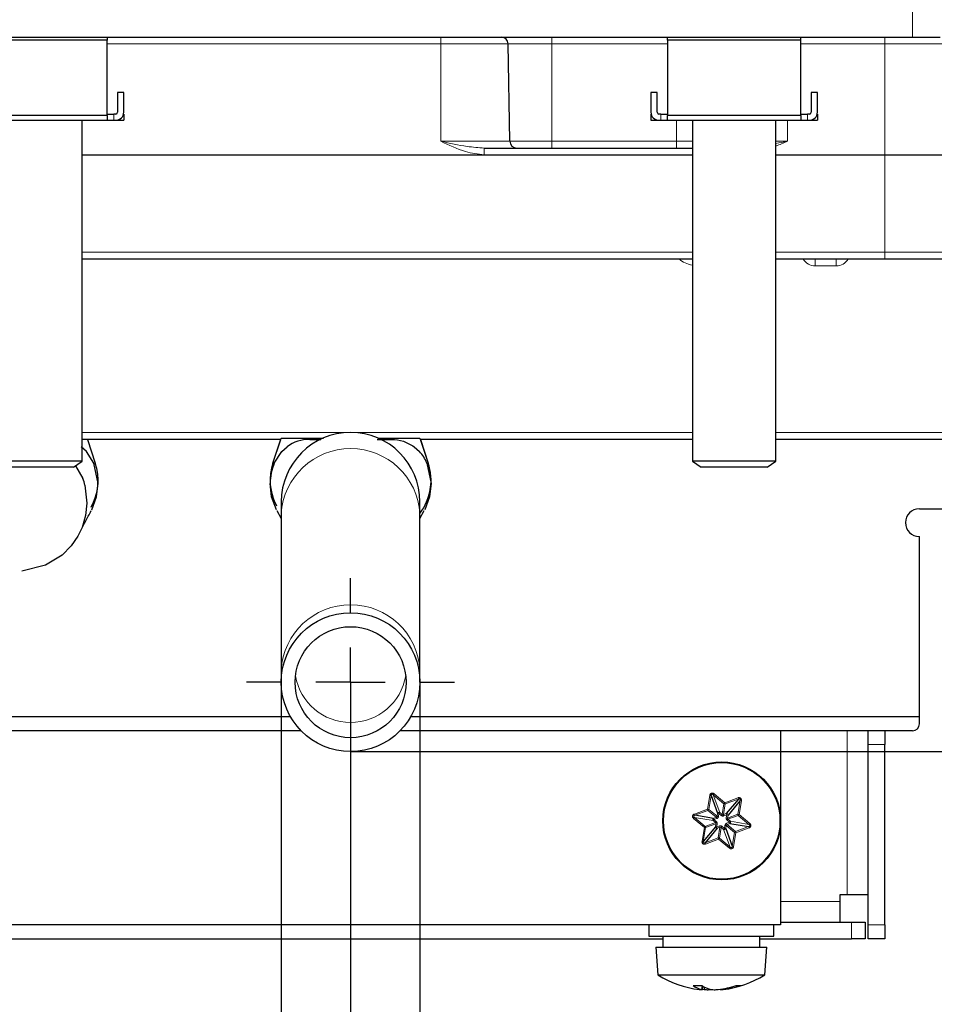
# Paper-space layout 'Blatt5' of a CAD drawing. Header units: millimetres. Extents: x 5 to 418, y 2 to 292.
# Tile 14 of 37: x 232 to 276, y 100 to 147. Entities that reach past the tile are written whole.
import ezdxf

# ---------------------------------------------------------------- set-up
doc = ezdxf.new("R2010")
doc.units = ezdxf.units.MM
doc.layers.add('SLD-0', color=7, linetype='Continuous')
doc.styles.add('SLDTEXTSTYLE0', font='TXT', dxfattribs={"width": 0.605})
doc.dimstyles.new('SLDDIMSTYLE5', dxfattribs={"dimtxt": 3.5, "dimasz": 3.302, "dimexe": 0, "dimexo": 0.0625, "dimgap": 0.875, "dimtad": 1, "dimdec": 1, "dimlfac": 1.5, "dimrnd": 1e-09, "dimzin": 12, "dimdsep": 46, "dimtxsty": 'SLDTEXTSTYLE0', "dimsah": 1, "dimcen": 0.09, "dimadec": 0, "dimazin": 3, "dimtfac": 1, "dimtmove": 0, "dimatfit": 0, "dimfxl": 1, "dimfrac": 2, "dimtolj": 1, "dimtzin": 12, "dimarcsym": 0})
doc.dimstyles.new('SLDDIMSTYLE6', dxfattribs={"dimtxt": 3.5, "dimasz": 3.302, "dimexe": 0, "dimexo": 0.0625, "dimgap": 0.875, "dimtad": 1, "dimlfac": 1.5, "dimrnd": 1e-09, "dimzin": 12, "dimdsep": 46, "dimtxsty": 'SLDTEXTSTYLE0', "dimsah": 1, "dimcen": 0.09, "dimadec": 0, "dimazin": 3, "dimtfac": 1, "dimtofl": 0, "dimtmove": 0, "dimatfit": 3, "dimfxl": 1, "dimfrac": 2, "dimtolj": 1, "dimtzin": 12, "dimarcsym": 0})
doc.dimstyles.new('SLDDIMSTYLE7', dxfattribs={"dimtxt": 3.5, "dimasz": 3.302, "dimexe": 0, "dimexo": 0.0625, "dimgap": 0.875, "dimtad": 1, "dimlfac": 1.5, "dimrnd": 1e-09, "dimzin": 12, "dimdsep": 46, "dimtxsty": 'SLDTEXTSTYLE0', "dimsah": 1, "dimcen": 0.09, "dimadec": 0, "dimazin": 3, "dimtfac": 1, "dimtmove": 0, "dimatfit": 0, "dimfxl": 1, "dimfrac": 2, "dimtolj": 1, "dimtzin": 12, "dimarcsym": 0})

# ---------------------------------------------------------------- blocks, each defined once
blk = doc.blocks.new('_D_28')
at = {"layer": 'SLD-0', "color": 7}
for p, q in [((124.49, 136.246), (124.49, 77.328)), ((247.823, 115.012), (247.823, 77.328)), ((124.49, 78.328), (247.823, 78.328))]:
    blk.add_line(p, q, dxfattribs=at)
for points in [[(124.49, 78.328), (127.792, 77.82), (127.792, 78.836)], [(247.823, 78.328), (244.521, 78.836), (244.521, 77.82)]]:
    blk.add_solid(points, dxfattribs=at)
at = {"layer": 'SLD-0', "color": 7, "insert": (182.146, 82.84), "char_height": 3.5, "attachment_point": 1, "style": 'SLDTEXTSTYLE0'}
blk.add_mtext('185', dxfattribs=at)
blk = doc.blocks.new('_D_29')
at = {"layer": 'SLD-0', "color": 7}
for p, q in [((199.823, 115.012), (199.823, 86.053)), ((247.823, 115.012), (247.823, 86.053)), ((247.823, 87.053), (199.823, 87.053))]:
    blk.add_line(p, q, dxfattribs=at)
for centre, start, end in [((226.521, 89.738), 153.4349, 206.5651), ((221.126, 89.738), 333.4349, 26.5651)]:
    blk.add_arc(centre, 6.006, start, end, dxfattribs=at)
for points in [[(199.823, 87.053), (203.125, 86.545), (203.125, 87.561)], [(247.823, 87.053), (244.521, 87.561), (244.521, 86.545)]]:
    blk.add_solid(points, dxfattribs=at)
at = {"layer": 'SLD-0', "color": 7, "insert": (221.15, 91.564), "char_height": 3.5, "attachment_point": 1, "style": 'SLDTEXTSTYLE0'}
blk.add_mtext('72', dxfattribs=at)
blk = doc.blocks.new('_D_30')
at = {"layer": 'SLD-0', "color": 7}
for p, q in [((244.49, 115.012), (244.49, 91.356)), ((251.157, 115.012), (251.157, 91.356)), ((244.49, 92.356), (238.14, 92.356)), ((251.157, 92.356), (244.49, 92.356)), ((251.157, 92.356), (273.952, 92.356))]:
    blk.add_line(p, q, dxfattribs=at)
for points in [[(244.49, 92.356), (241.188, 92.864), (241.188, 91.848)], [(251.157, 92.356), (254.459, 91.848), (254.459, 92.864)]]:
    blk.add_solid(points, dxfattribs=at)
at = {"layer": 'SLD-0', "color": 7, "char_height": 3.5, "attachment_point": 1, "style": 'SLDTEXTSTYLE0'}
for s, insert in [('%%c', (263.501, 96.868)), ('D=', (257.221, 96.878)), ('10', (268.604, 96.878))]:
    blk.add_mtext(s, dxfattribs=dict(at, insert=insert))
blk = doc.blocks.new('_D_31')
at = {"layer": 'SLD-0', "color": 7}
for p, q in [((309.156, 135.433), (320.152, 135.433)), ((319.15, 111.674), (319.152, 135.433)), ((247.823, 111.679), (320.15, 111.674))]:
    blk.add_line(p, q, dxfattribs=at)
for centre, start, end in [((316.465, 122.861), 63.4309, 116.561), ((316.465, 124.246), 243.4309, 296.561)]:
    blk.add_arc(centre, 6.006, start, end, dxfattribs=at)
for points in [[(319.152, 135.433), (318.643, 132.131), (319.659, 132.131)], [(319.15, 111.674), (319.658, 114.976), (318.642, 114.976)]]:
    blk.add_solid(points, dxfattribs=at)
at = {"layer": 'SLD-0', "color": 7, "insert": (314.639, 118.875), "char_height": 3.5, "attachment_point": 1, "rotation": 89.996, "style": 'SLDTEXTSTYLE0'}
blk.add_mtext('35,6', dxfattribs=at)
blk = doc.blocks.new('_D_32')
at = {"layer": 'SLD-0', "color": 7}
for p, q in [((124.49, 136.246), (124.499, 270.445)), ((309.156, 136.233), (309.166, 270.432)), ((309.166, 269.432), (124.499, 269.445))]:
    blk.add_line(p, q, dxfattribs=at)
for points in [[(124.499, 269.445), (127.801, 268.937), (127.801, 269.953)], [(309.166, 269.432), (305.864, 269.941), (305.864, 268.925)]]:
    blk.add_solid(points, dxfattribs=at)
at = {"layer": 'SLD-0', "color": 7, "insert": (212.822, 273.951), "char_height": 3.5, "attachment_point": 1, "rotation": 359.996, "style": 'SLDTEXTSTYLE0'}
blk.add_mtext('277', dxfattribs=at)
blk = doc.blocks.new('SW_CENTERMARKSYMBOL_1')
at = {"layer": 'SLD-0', "color": 0}
for p, q in [((0, 3.333), (0, 5)), ((0, 0), (0, 1.667)), ((-3.333, 0), (-5, 0)), ((0, 0), (-1.667, 0)), ((0, 0), (0, -1.667)), ((0, 0), (1.667, 0)), ((3.333, 0), (5, 0)), ((0, -3.333), (0, -5))]:
    blk.add_line(p, q, dxfattribs=at)

psp = doc.layouts.new('Blatt5')

# ---------------------------------------------------------------- linework, layer by layer
at = {"color": 7, "linetype": 'Continuous', "lineweight": 18}
for p, q in [((274.8234, 146.0122), (274.8234, 147.6788)), ((252.1568, 145.6846), (252.1568, 146.0122)), ((257.4901, 145.6846), (257.4901, 146.0122)), ((273.4901, 145.6846), (273.4901, 146.0122)), ((252.1568, 145.6846), (236.1234, 145.6846)), ((252.1568, 141.0063), (252.1568, 145.6846)), ((255.3969, 145.6846), (252.1568, 145.6846)), ((257.4901, 145.6846), (255.3969, 145.6846)), ((257.4901, 141.0063), (257.4901, 145.6846)), ((263.0568, 145.6846), (257.4901, 145.6846)), ((273.4901, 145.6846), (269.4568, 145.6846)), ((273.4901, 140.3513), (273.4901, 145.6846)), ((276.7302, 145.6846), (273.4901, 145.6846)), ((236.4534, 142.3122), (236.4534, 142.0122)), ((236.7457, 142.0719), (236.7457, 142.0122)), ((262.4345, 142.0122), (262.4345, 142.0719)), ((262.7268, 142.0122), (262.7268, 142.3122)), ((263.4901, 141.0063), (263.4901, 142.0122)), ((268.8234, 142.0122), (268.8234, 141.0063)), ((269.7868, 142.3122), (269.7868, 142.0122)), ((270.079, 142.0719), (270.079, 142.0122)), ((252.1568, 141.0063), (255.4786, 141.0063)), ((255.4786, 141.0063), (257.4901, 141.0063)), ((257.4901, 141.0063), (257.4901, 140.6788)), ((257.4901, 141.0063), (263.4901, 141.0063)), ((263.4901, 141.0063), (264.2568, 141.0063)), ((263.4901, 141.0063), (263.4901, 140.6788)), ((268.2568, 141.0063), (268.8234, 141.0063)), ((254.2448, 140.6788), (254.2448, 140.3513)), ((234.9234, 140.3513), (254.2448, 140.3513)), ((264.2568, 140.3397), (234.9234, 140.3397)), ((254.2448, 140.3513), (264.2568, 140.3513)), ((268.2568, 140.3513), (273.4901, 140.3513)), ((273.4901, 140.3397), (268.2568, 140.3397)), ((273.4901, 140.3397), (273.4901, 140.3513)), ((273.4901, 140.3513), (276.8233, 140.3513)), ((276.8233, 140.3397), (273.4901, 140.3397)), ((273.4901, 135.673), (273.4901, 140.3397)), ((234.9234, 135.673), (264.2568, 135.673)), ((268.2568, 135.673), (273.4901, 135.673)), ((270.151, 135.3455), (270.151, 135.018)), ((271.1625, 135.3455), (271.1625, 135.018)), ((273.4901, 135.673), (276.7419, 135.673)), ((273.4901, 135.3455), (273.4901, 135.673)), ((271.1625, 135.018), (270.151, 135.018)), ((234.9234, 127.0063), (247.6266, 127.0063)), ((248.0203, 127.0063), (264.2568, 127.0063)), ((268.2568, 127.0063), (282.0114, 127.0063)), ((271.6901, 112.6788), (271.6901, 104.8122)), ((273.4901, 112.0122), (272.6901, 112.0122)), ((264.9723, 108.912), (265.0844, 109.5741)), ((265.034, 108.9016), (265.1462, 109.5637)), ((265.0844, 109.5741), (265.1462, 109.5637)), ((265.2879, 109.6497), (265.2479, 109.6015)), ((265.2479, 109.6015), (265.5638, 108.7515)), ((265.2479, 109.6015), (265.7652, 109.1733)), ((265.2879, 109.6497), (265.8052, 109.2215)), ((265.8052, 109.2215), (266.4346, 109.4555)), ((265.827, 109.1628), (266.4565, 109.3967)), ((266.5401, 109.3276), (266.4279, 108.6655)), ((266.4346, 109.4555), (266.4565, 109.3967)), ((266.6018, 109.3171), (266.4897, 108.655)), ((266.6018, 109.3171), (266.5401, 109.3276)), ((264.3428, 108.6781), (264.9723, 108.912)), ((264.3646, 108.6194), (264.9941, 108.8533)), ((264.9941, 108.8533), (264.9723, 108.912)), ((264.9723, 108.912), (265.034, 108.9016)), ((264.9941, 108.8533), (265.3974, 108.5195)), ((265.4373, 108.5678), (265.034, 108.9016)), ((265.7652, 109.1733), (265.6778, 108.6571)), ((265.7396, 108.6467), (265.827, 109.1628)), ((265.7652, 109.1733), (265.8052, 109.2215)), ((265.8052, 109.2215), (265.827, 109.1628)), ((264.3066, 108.4642), (264.3465, 108.5124)), ((264.8239, 108.036), (264.3066, 108.4642)), ((264.3428, 108.6781), (264.3646, 108.6194)), ((264.8638, 108.0842), (264.3465, 108.5124)), ((265.2405, 108.361), (264.3465, 108.5124)), ((265.2804, 108.4092), (265.2405, 108.361)), ((265.2405, 108.361), (265.3545, 108.2666)), ((265.3974, 108.5195), (265.2586, 108.468)), ((265.2804, 108.4092), (265.2586, 108.468)), ((265.4192, 108.4608), (265.2804, 108.4092)), ((265.2804, 108.4092), (265.3945, 108.3148)), ((265.3974, 108.5195), (265.4192, 108.4608)), ((265.462, 108.7137), (265.4373, 108.5678)), ((265.4373, 108.5678), (265.4991, 108.5573)), ((265.462, 108.7137), (265.5238, 108.7033)), ((265.5238, 108.7033), (265.4991, 108.5573)), ((265.5238, 108.7033), (265.5638, 108.7515)), ((265.6378, 108.6089), (265.5238, 108.7033)), ((265.6778, 108.6571), (265.5638, 108.7515)), ((265.6778, 108.6571), (265.6378, 108.6089)), ((265.8783, 108.6982), (265.7396, 108.6467)), ((265.7396, 108.6467), (265.7614, 108.588)), ((265.9001, 108.6395), (265.7614, 108.588)), ((265.8754, 108.4936), (265.9001, 108.6395)), ((265.9372, 108.4831), (265.8754, 108.4936)), ((265.8783, 108.6982), (265.9001, 108.6395)), ((265.9001, 108.6395), (265.9619, 108.6291)), ((265.959, 108.4244), (265.9191, 108.3761)), ((266.0331, 108.2817), (265.9191, 108.3761)), ((266.4279, 108.6655), (265.9372, 108.4831)), ((265.9372, 108.4831), (265.9619, 108.6291)), ((265.959, 108.4244), (266.4497, 108.6067)), ((266.073, 108.33), (265.959, 108.4244)), ((266.4279, 108.6655), (266.4897, 108.655)), ((266.4897, 108.655), (266.4497, 108.6067)), ((266.4497, 108.6067), (266.967, 108.1785)), ((266.4897, 108.655), (267.007, 108.2268)), ((264.7117, 107.3739), (264.8239, 108.036)), ((264.7735, 107.3634), (264.8856, 108.0255)), ((264.8239, 108.036), (264.8638, 108.0842)), ((264.8856, 108.0255), (264.8239, 108.036)), ((265.3545, 108.2666), (264.8638, 108.0842)), ((264.8856, 108.0255), (265.3763, 108.2079)), ((265.3763, 108.2079), (265.3516, 108.0619)), ((265.4134, 108.0514), (265.3516, 108.0619)), ((265.3945, 108.3148), (265.3545, 108.2666)), ((265.3763, 108.2079), (265.4381, 108.1974)), ((265.4381, 108.1974), (265.4134, 108.0514)), ((265.4134, 108.0514), (265.5522, 108.103)), ((265.4352, 107.9927), (265.4134, 108.0514)), ((265.4352, 107.9927), (265.574, 108.0443)), ((265.574, 108.0443), (265.4865, 107.5281)), ((265.5483, 107.5177), (265.6357, 108.0338)), ((265.574, 108.0443), (265.5522, 108.103)), ((265.6757, 108.0821), (265.6357, 108.0338)), ((265.6357, 108.0338), (265.7498, 107.9394)), ((265.6757, 108.0821), (265.7897, 107.9877)), ((265.7897, 107.9877), (265.7498, 107.9394)), ((265.7498, 107.9394), (266.0656, 107.0895)), ((265.7897, 107.9877), (265.8144, 108.1336)), ((265.8515, 107.9772), (265.7897, 107.9877)), ((265.8762, 108.1232), (265.8144, 108.1336)), ((265.8515, 107.9772), (265.8762, 108.1232)), ((265.8762, 108.1232), (266.2795, 107.7894)), ((265.8943, 108.2302), (266.0331, 108.2817)), ((265.9162, 108.1714), (265.8943, 108.2302)), ((265.9162, 108.1714), (266.0549, 108.223)), ((266.3194, 107.8377), (265.9162, 108.1714)), ((266.073, 108.33), (266.0331, 108.2817)), ((266.0331, 108.2817), (266.0549, 108.223)), ((266.967, 108.1785), (266.073, 108.33)), ((266.9489, 108.0716), (266.3194, 107.8377)), ((266.9707, 108.0128), (266.3413, 107.7789)), ((266.9707, 108.0128), (266.9489, 108.0716)), ((267.007, 108.2268), (266.967, 108.1785)), ((265.4865, 107.5281), (264.8571, 107.2942)), ((265.5084, 107.4694), (264.8789, 107.2355)), ((265.5084, 107.4694), (265.4865, 107.5281)), ((265.5483, 107.5177), (265.5084, 107.4694)), ((266.0257, 107.0412), (265.5084, 107.4694)), ((266.0656, 107.0895), (265.5483, 107.5177)), ((266.2795, 107.7894), (266.1673, 107.1273)), ((266.3413, 107.7789), (266.2291, 107.1168)), ((266.3413, 107.7789), (266.2795, 107.7894)), ((266.3194, 107.8377), (266.3413, 107.7789)), ((264.7117, 107.3739), (264.7735, 107.3634)), ((264.8789, 107.2355), (264.8571, 107.2942)), ((266.0257, 107.0412), (266.0656, 107.0895)), ((266.2291, 107.1168), (266.1673, 107.1273)), ((271.3568, 104.4788), (268.4901, 104.4788)), ((271.8901, 102.6788), (271.8901, 103.4788)), ((272.6901, 103.3455), (273.4901, 103.3455))]:
    psp.add_line(p, q, dxfattribs=at)
at = {"color": 7, "linetype": 'Continuous', "lineweight": 25}
for p, q in [((158.8234, 146.0122), (274.8234, 146.0122)), ((236.1234, 145.8622), (229.7234, 145.8622)), ((236.1234, 146.0122), (236.1234, 145.8622)), ((236.1234, 142.24), (236.1234, 145.8622)), ((263.0568, 145.8622), (263.0568, 146.0122)), ((269.4568, 145.8622), (263.0568, 145.8622)), ((263.0568, 145.8622), (263.0568, 142.24)), ((269.4568, 145.8622), (269.4568, 146.0122)), ((269.4568, 142.24), (269.4568, 145.8622)), ((274.8234, 146.0122), (276.1568, 146.0122)), ((255.4786, 141.0063), (255.3969, 145.6846)), ((236.6234, 143.3455), (236.6234, 142.3955)), ((236.9234, 143.3455), (236.6234, 143.3455)), ((236.9234, 142.3955), (236.9234, 143.3455)), ((262.5568, 143.3455), (262.2568, 143.3455)), ((262.2568, 143.3455), (262.2568, 142.3955)), ((262.5568, 142.3955), (262.5568, 143.3455)), ((270.2568, 143.3455), (269.9568, 143.3455)), ((269.9568, 143.3455), (269.9568, 142.3955)), ((270.2568, 142.3955), (270.2568, 143.3455)), ((229.7222, 142.0122), (236.1246, 142.0122)), ((236.1234, 142.24), (229.7234, 142.24)), ((234.9234, 125.6347), (234.9234, 142.0122)), ((236.1234, 142.24), (236.1234, 142.0132)), ((236.1246, 142.0122), (236.1234, 142.0132)), ((236.1246, 142.3122), (236.4534, 142.3122)), ((236.1246, 142.0122), (236.4534, 142.0122)), ((236.5401, 142.3122), (236.4534, 142.3122)), ((236.4534, 142.0122), (236.5401, 142.0122)), ((236.5401, 142.0122), (236.7457, 142.0122)), ((236.7457, 142.0122), (236.9234, 142.0122)), ((236.9234, 142.3122), (236.9143, 142.3122)), ((236.9234, 142.3122), (236.9234, 142.0122)), ((262.2568, 142.3122), (262.2568, 142.0122)), ((262.2659, 142.3122), (262.2568, 142.3122)), ((262.2568, 142.0122), (262.4345, 142.0122)), ((262.4345, 142.0122), (262.6401, 142.0122)), ((262.7268, 142.3122), (262.6401, 142.3122)), ((262.6401, 142.0122), (262.7268, 142.0122)), ((262.7268, 142.3122), (263.0556, 142.3122)), ((262.7268, 142.0122), (263.0556, 142.0122)), ((263.0568, 142.0132), (263.0556, 142.0122)), ((263.0556, 142.0122), (269.458, 142.0122)), ((263.0568, 142.0132), (263.0568, 142.24)), ((269.4568, 142.24), (263.0568, 142.24)), ((264.2568, 142.0122), (264.2568, 125.6347)), ((268.2568, 125.6347), (268.2568, 142.0122)), ((269.4568, 142.24), (269.4568, 142.0132)), ((269.458, 142.0122), (269.4568, 142.0132)), ((269.458, 142.3122), (269.7868, 142.3122)), ((269.458, 142.0122), (269.7868, 142.0122)), ((269.8734, 142.3122), (269.7868, 142.3122)), ((269.7868, 142.0122), (269.8734, 142.0122)), ((269.8734, 142.0122), (270.079, 142.0122)), ((270.079, 142.0122), (270.2568, 142.0122)), ((270.2568, 142.3122), (270.2476, 142.3122)), ((270.2568, 142.3122), (270.2568, 142.0122)), ((254.2448, 140.6788), (264.2568, 140.6788)), ((264.2568, 135.3455), (234.9234, 135.3455)), ((273.4901, 135.3455), (268.2568, 135.3455)), ((276.4086, 135.3455), (273.4901, 135.3455)), ((235.1311, 126.098), (234.8765, 126.3236)), ((235.1789, 126.6788), (234.9234, 126.6788)), ((235.1789, 126.6788), (235.5562, 125.5411)), ((244.468, 126.6788), (235.1789, 126.6788)), ((244.0907, 125.5411), (244.4901, 126.7455)), ((244.0907, 125.5411), (244.468, 126.6788)), ((244.4901, 126.7455), (246.517, 126.7455)), ((244.5157, 126.098), (244.7704, 126.3236)), ((245.8568, 126.6788), (246.3902, 126.6788)), ((249.1056, 126.6788), (249.7901, 126.6788)), ((249.1298, 126.7455), (251.1568, 126.7455)), ((250.8765, 126.3236), (251.1311, 126.098)), ((251.1568, 126.7455), (251.5562, 125.5411)), ((251.1789, 126.6788), (251.5562, 125.5411)), ((264.2568, 126.6788), (251.1789, 126.6788)), ((277.8234, 126.6788), (268.2568, 126.6788)), ((235.4901, 125.5407), (235.1311, 126.098)), ((244.1568, 125.5407), (244.5157, 126.098)), ((234.9234, 125.6347), (230.9234, 125.6347)), ((234.5144, 125.3455), (234.9234, 125.6347)), ((234.6105, 125.4146), (234.9641, 124.7956)), ((235.69, 124.5564), (235.4901, 125.5407)), ((251.4901, 125.5407), (251.69, 124.5564)), ((264.2568, 125.6347), (264.6658, 125.3455)), ((268.2568, 125.6347), (264.2568, 125.6347)), ((267.8478, 125.3455), (268.2568, 125.6347)), ((234.5144, 125.3455), (231.3324, 125.3455)), ((267.8478, 125.3455), (264.6658, 125.3455)), ((235.0592, 124.4794), (235.156, 123.6082)), ((235.6203, 123.926), (235.69, 124.5564)), ((244.0266, 123.926), (243.9569, 124.5564)), ((251.69, 124.5564), (251.6203, 123.926)), ((235.156, 123.6082), (235.0898, 123.0139)), ((235.3881, 123.3014), (235.6203, 123.926)), ((244.2588, 123.3014), (244.0266, 123.926)), ((244.4901, 123.6788), (244.4901, 123.0963)), ((251.1568, 123.0963), (251.1568, 123.6788)), ((251.6203, 123.926), (251.3881, 123.3014)), ((235.0898, 123.0139), (234.9225, 122.4513)), ((244.2836, 123.255), (244.4901, 122.8708)), ((244.4901, 123.0963), (244.4901, 115.5947)), ((251.1568, 122.8708), (251.3637, 123.2557)), ((251.1568, 115.5947), (251.1568, 123.0963)), ((275.1568, 123.3455), (277.1568, 123.3455)), ((234.9225, 122.4513), (234.7173, 122.0246)), ((234.7173, 122.0246), (234.4009, 121.5651)), ((275.1568, 113.3455), (275.1568, 122.0122)), ((275.1568, 113.0122), (275.1568, 122.0122)), ((233.9632, 121.123), (233.1687, 120.629)), ((234.4009, 121.5651), (233.9632, 121.123)), ((233.1687, 120.629), (232.0206, 120.3513)), ((244.4901, 115.5947), (244.4901, 115.0122)), ((251.1568, 115.0122), (251.1568, 115.5947)), ((244.9367, 113.3455), (202.7102, 113.3455)), ((275.1568, 113.3455), (250.7102, 113.3455)), ((245.443, 112.6788), (202.2039, 112.6788)), ((274.8234, 112.6788), (250.2039, 112.6788)), ((268.4901, 112.6788), (268.4901, 108.3455)), ((272.6901, 112.0122), (272.6901, 112.6788)), ((273.4901, 112.6788), (273.4901, 112.0122)), ((272.6901, 103.3455), (272.6901, 112.0122)), ((273.4901, 103.3455), (273.4901, 112.0122)), ((265.1462, 109.5637), (265.462, 108.7137)), ((266.4565, 109.3967), (265.8783, 108.6982)), ((266.5401, 109.3276), (265.9619, 108.6291)), ((265.2586, 108.468), (264.3646, 108.6194)), ((268.4901, 108.3455), (268.4901, 103.3455)), ((265.3516, 108.0619), (264.7735, 107.3634)), ((265.4352, 107.9927), (264.8571, 107.2942)), ((265.8515, 107.9772), (266.1673, 107.1273)), ((266.0549, 108.223), (266.9489, 108.0716)), ((271.3568, 104.8122), (271.6901, 104.8122)), ((271.3568, 104.4788), (271.3568, 104.8122)), ((271.6901, 104.8122), (272.6901, 104.8122)), ((271.3568, 103.4788), (271.3568, 104.4788)), ((262.1568, 103.3455), (262.1568, 102.8122)), ((268.1568, 102.8122), (268.1568, 103.3455)), ((268.4901, 103.4788), (271.8901, 103.4788)), ((271.8901, 103.4788), (272.5568, 103.4788)), ((272.5568, 103.4788), (272.5568, 102.6788)), ((272.6901, 102.6788), (272.6901, 103.3455)), ((273.4901, 103.3455), (273.4901, 102.6788)), ((227.4901, 102.6788), (262.8234, 102.6788)), ((262.1568, 102.8122), (268.1568, 102.8122)), ((262.8234, 102.8122), (262.8234, 102.2788)), ((267.4901, 102.2788), (267.4901, 102.8122)), ((267.4901, 102.6788), (271.8901, 102.6788)), ((272.5568, 102.6788), (271.8901, 102.6788)), ((273.4901, 102.6788), (272.6901, 102.6788)), ((262.4901, 102.2788), (262.5901, 100.9455)), ((262.4901, 102.2788), (267.8234, 102.2788)), ((267.7234, 100.9455), (267.8234, 102.2788)), ((262.5901, 100.9455), (267.7234, 100.9455)), ((264.7155, 100.4321), (264.6901, 100.2463)), ((264.7375, 100.4188), (264.7105, 100.2348)), ((264.8155, 100.3748), (264.8208, 100.2463)), ((264.7142, 100.2603), (264.8208, 100.2463)), ((265.0156, 100.2867), (265.0132, 100.2348)), ((265.5993, 100.2603), (265.6031, 100.2348)), ((265.7288, 100.2812), (265.7318, 100.2463))]:
    psp.add_line(p, q, dxfattribs=at)
at = {"color": 7, "linetype": 'Continuous', "lineweight": 25, "flags": 128}
psp.add_lwpolyline([(268.4901, 103.3455), (242.3568, 103.3455), (221.8234, 103.3455)], dxfattribs=at)
at = {"color": 7, "linetype": 'Continuous', "lineweight": 25}
for centre, radius in [((247.8234, 115.0122), 3.3333), ((247.8234, 115.0122), 2.6667), ((265.6568, 108.3455), 2.8333), ((265.6568, 108.3455), 2.8)]:
    psp.add_circle(centre, radius, dxfattribs=at)
for centre, radius, start, end in [((255.0636, 145.6788), 0.3333, 1, 90), ((236.5401, 142.3955), 0.0833, 270, 0), ((236.5401, 142.3955), 0.3833, 270, 0), ((262.6401, 142.3955), 0.3833, 180, 270), ((262.6401, 142.3955), 0.0833, 180, 270), ((269.8734, 142.3955), 0.3833, 270, 0), ((269.8734, 142.3955), 0.0833, 270, 0), ((255.8118, 141.0122), 0.3333, 181, 270), ((247.8234, 123.6788), 3.3333, 0, 180), ((245.8568, 124.8401), 1.8387, 90, 126.21609), ((249.7901, 124.8401), 1.8387, 22.39584, 43.16813), ((233.0568, 124.7122), 2.6333, 330.56657, 18.34911), ((246.5901, 124.7122), 2.6333, 161.65089, 206.2925), ((246.5901, 124.7122), 2.6333, 161.65089, 207.63494), ((246.6084, 124.5304), 2.6516, 157.60416, 179.43872), ((249.0568, 124.7122), 2.6333, 322.88902, 18.34911), ((249.0568, 124.7122), 2.6333, 337.72205, 18.34911), ((231.8234, 123.6788), 3.3333, 13.89653, 19.57459), ((275.1568, 122.6788), 0.6667, 90, 270), ((274.8234, 113.0122), 0.3333, 270, 0), ((265.1568, 105.0705), 4.8583, 238.10921, 263.21047), ((265.1568, 105.0705), 4.8583, 276.78953, 301.89079), ((264.4869, 104.2691), 3.8298, 266.88451, 273.11549), ((264.9554, 101.3211), 1.1071, 232.31893, 256.1299), ((265.4956, 101.6686), 1.4623, 236.80757, 256.57367), ((265.0095, 104.3176), 4.0998, 276.76779, 289.16387), ((265.2867, 103.9861), 3.7662, 276.7872, 289.90612), ((266.4622, 101.4502), 1.0109, 263.9349, 276.0651), ((264.8383, 102.3962), 2.1652, 263.1953, 266.61587), ((264.7373, 100.3064), 0.0765, 231.84914, 249.46483), ((265.2058, 105.0807), 4.8497, 265.44694, 267.7233), ((264.8666, 102.9921), 2.7612, 273.04354, 276.04841), ((265.447, 102.9921), 2.7612, 263.95159, 266.95646), ((265.1077, 105.0807), 4.8497, 272.2767, 274.55306), ((265.4753, 102.3962), 2.1652, 273.38413, 276.8047)]:
    psp.add_arc(centre, radius, start, end, dxfattribs=at)
at = {"color": 7, "linetype": 'Continuous', "lineweight": 18}
for centre, radius, start, end in [((270.151, 135.6846), 0.6667, 210.57902, 270), ((271.1625, 135.6846), 0.6667, 270, 329.42098), ((247.8234, 122.8979), 3.3392, 3.40629, 176.59371), ((247.8234, 115.3963), 3.3392, 3.40629, 176.59371), ((247.8234, 115.7649), 2.6875, 189.64974, 350.35026), ((264.9645, 108.9185), 0.0716, 294.43542, 346.3351), ((265.8069, 109.2315), 0.0716, 234.43542, 286.3351), ((265.3017, 108.4056), 0.0757, 124.63307, 216.13744), ((265.5313, 108.6831), 0.0757, 64.63307, 156.13744), ((265.8864, 108.6229), 0.0757, 4.63307, 96.13744), ((266.4991, 108.6585), 0.0716, 174.43542, 226.3351), ((264.8144, 108.0325), 0.0716, 354.43542, 46.3351), ((265.4271, 108.068), 0.0757, 184.63307, 276.13744), ((265.7822, 108.0079), 0.0757, 244.63307, 336.13744), ((266.0119, 108.2853), 0.0757, 304.63307, 36.13744), ((265.5067, 107.4595), 0.0716, 54.43542, 106.3351), ((266.349, 107.7725), 0.0716, 114.43542, 166.3351)]:
    psp.add_arc(centre, radius, start, end, dxfattribs=at)
psp.add_ellipse((264.5756, 135.6846), major_axis=(1.1161, -0.0145), ratio=0.5971594, start_param=3.6970549, end_param=4.430423, dxfattribs=at)
for points, knots in [([(254.2448, 140.3513), (253.9412, 140.3897), (253.2119, 140.4818), (252.548, 140.8217), (252.1595, 141.0051), (252.1568, 141.0063)], [0, 0, 0, 0, 0.4145595, 0.9959449, 1, 1, 1, 1]), ([(252.1568, 141.0063), (252.1598, 141.0057), (252.5833, 140.9158), (253.2843, 140.7506), (253.9722, 140.6992), (254.2448, 140.6788)], [0, 0, 0, 0, 0.0044084, 0.6053382, 1, 1, 1, 1]), ([(268.2568, 140.8952), (268.4424, 140.93), (268.6312, 140.9655), (268.8203, 141.0057), (268.8234, 141.0063)], [0, 0, 0, 0, 0.98369802, 1, 1, 1, 1]), ([(268.8234, 141.0063), (268.8207, 141.0051), (268.6356, 140.9176), (268.4448, 140.8428), (268.2568, 140.7691)], [0, 0, 0, 0, 0.0145324, 1, 1, 1, 1]), ([(265.0844, 109.5741), (265.0869, 109.5851), (265.0919, 109.6067), (265.1081, 109.6364), (265.1312, 109.6614), (265.1612, 109.6782), (265.1952, 109.6853), (265.2289, 109.6814), (265.2609, 109.6697), (265.2787, 109.6565), (265.2879, 109.6497)], [0, 0, 0, 0, 0.1249911, 0.2457394, 0.37336, 0.4999539, 0.6236258, 0.7541795, 0.8733495, 1, 1, 1, 1]), ([(265.1462, 109.5637), (265.147, 109.5714), (265.1484, 109.5857), (265.1561, 109.6046), (265.1668, 109.6186), (265.1786, 109.6259), (265.1892, 109.6286), (265.2006, 109.629), (265.2152, 109.6255), (265.2324, 109.6162), (265.2425, 109.6067), (265.2479, 109.6015)], [0, 0, 0, 0, 0.1580086, 0.2906944, 0.4022054, 0.4994392, 0.5544149, 0.6116023, 0.7201168, 0.8474532, 1, 1, 1, 1]), ([(266.4346, 109.4555), (266.4454, 109.4588), (266.4665, 109.4653), (266.5004, 109.466), (266.5336, 109.4586), (266.5632, 109.441), (266.5863, 109.4151), (266.5998, 109.384), (266.6057, 109.3504), (266.6031, 109.3284), (266.6018, 109.3171)], [0, 0, 0, 0, 0.1249911, 0.2457394, 0.37336, 0.4999539, 0.6236258, 0.7541795, 0.8733495, 1, 1, 1, 1]), ([(266.4565, 109.3967), (266.4659, 109.4009), (266.4796, 109.4069), (266.499, 109.4084), (266.5119, 109.4066), (266.5233, 109.4017), (266.5326, 109.394), (266.5396, 109.3839), (266.5418, 109.376), (266.543, 109.372)], [0, 0, 0, 0, 0.2972835, 0.4301739, 0.551206, 0.6627418, 0.770552, 0.8809929, 1, 1, 1, 1]), ([(266.543, 109.372), (266.5438, 109.3652), (266.5457, 109.3501), (266.5421, 109.3356), (266.5401, 109.3276)], [0, 0, 0, 0, 0.4471163, 1, 1, 1, 1]), ([(264.3066, 108.4642), (264.2983, 108.4718), (264.2821, 108.4869), (264.2645, 108.5158), (264.2543, 108.5483), (264.2548, 108.5827), (264.2656, 108.6157), (264.2859, 108.6429), (264.312, 108.6648), (264.3323, 108.6736), (264.3428, 108.6781)], [0, 0, 0, 0, 0.1249911, 0.2457394, 0.37336, 0.4999539, 0.6236258, 0.7541795, 0.8733495, 1, 1, 1, 1]), ([(264.3465, 108.5124), (264.3402, 108.517), (264.3285, 108.5254), (264.316, 108.5414), (264.3093, 108.5577), (264.3087, 108.5738), (264.3146, 108.5889), (264.3262, 108.6021), (264.3434, 108.6131), (264.3571, 108.6172), (264.3646, 108.6194)], [0, 0, 0, 0, 0.1581849, 0.2910187, 0.4026542, 0.4999965, 0.5973177, 0.7089448, 0.8417876, 1, 1, 1, 1]), ([(265.3974, 108.5195), (265.4026, 108.5216), (265.413, 108.5256), (265.4254, 108.537), (265.4343, 108.5513), (265.4363, 108.5622), (265.4373, 108.5678)], [0, 0, 0, 0, 0.2546713, 0.5, 0.7453287, 1, 1, 1, 1]), ([(265.4991, 108.5573), (265.4965, 108.5466), (265.4913, 108.5253), (265.4732, 108.4975), (265.4493, 108.4744), (265.4293, 108.4654), (265.4192, 108.4608)], [0, 0, 0, 0, 0.2504767, 0.4999465, 0.7479678, 1, 1, 1, 1]), ([(265.7614, 108.588), (265.7508, 108.5849), (265.7297, 108.5787), (265.6966, 108.5805), (265.6647, 108.5896), (265.6468, 108.6024), (265.6378, 108.6089)], [0, 0, 0, 0, 0.25047666, 0.49994649, 0.74796775, 1, 1, 1, 1]), ([(265.6778, 108.6571), (265.6822, 108.6536), (265.6909, 108.6466), (265.707, 108.6415), (265.7238, 108.6411), (265.7342, 108.6448), (265.7396, 108.6467)], [0, 0, 0, 0, 0.2572585, 0.4999926, 0.7456375, 1, 1, 1, 1]), ([(265.9191, 108.3761), (265.9111, 108.3837), (265.8952, 108.3989), (265.8802, 108.4284), (265.8721, 108.4607), (265.8743, 108.4825), (265.8754, 108.4936)], [0, 0, 0, 0, 0.2504767, 0.4999465, 0.7479678, 1, 1, 1, 1]), ([(265.9372, 108.4831), (265.9362, 108.4775), (265.9344, 108.4665), (265.9375, 108.4557), (265.939, 108.4503)], [0, 0, 0, 0, 0.51, 1, 1, 1, 1]), ([(265.939, 108.4503), (265.9413, 108.4454), (265.946, 108.4352), (265.9546, 108.4281), (265.959, 108.4244)], [0, 0, 0, 0, 0.4854488, 1, 1, 1, 1]), ([(265.3763, 108.2079), (265.3772, 108.2134), (265.3789, 108.2244), (265.3752, 108.2409), (265.3672, 108.2557), (265.3588, 108.2629), (265.3545, 108.2666)], [0, 0, 0, 0, 0.2546713, 0.5, 0.7453287, 1, 1, 1, 1]), ([(265.3945, 108.3148), (265.4024, 108.3072), (265.4183, 108.2921), (265.4333, 108.2625), (265.4414, 108.2303), (265.4392, 108.2084), (265.4381, 108.1974)], [0, 0, 0, 0, 0.25047666, 0.49994649, 0.74796775, 1, 1, 1, 1]), ([(265.5522, 108.103), (265.5627, 108.1061), (265.5838, 108.1123), (265.6169, 108.1105), (265.6488, 108.1014), (265.6667, 108.0885), (265.6757, 108.0821)], [0, 0, 0, 0, 0.2504767, 0.4999465, 0.7479678, 1, 1, 1, 1]), ([(265.6357, 108.0338), (265.6313, 108.0374), (265.6227, 108.0443), (265.6066, 108.0494), (265.5897, 108.0499), (265.5793, 108.0462), (265.574, 108.0443)], [0, 0, 0, 0, 0.2546713, 0.5, 0.7453287, 1, 1, 1, 1]), ([(265.8144, 108.1336), (265.817, 108.1443), (265.8222, 108.1657), (265.8403, 108.1935), (265.8642, 108.2166), (265.8842, 108.2256), (265.8943, 108.2302)], [0, 0, 0, 0, 0.2504767, 0.4999465, 0.7479678, 1, 1, 1, 1]), ([(265.9162, 108.1714), (265.9109, 108.1694), (265.9006, 108.1654), (265.8881, 108.154), (265.8792, 108.1396), (265.8772, 108.1287), (265.8762, 108.1232)], [0, 0, 0, 0, 0.2546713, 0.5, 0.7453287, 1, 1, 1, 1]), ([(266.9983, 108.1468), (267, 108.1431), (267.0033, 108.136), (267.0049, 108.1243), (267.0033, 108.113), (266.9984, 108.1022), (266.9904, 108.0923), (266.9745, 108.0797), (266.9595, 108.0749), (266.9489, 108.0716)], [0, 0, 0, 0, 0.1162076, 0.2215674, 0.3229478, 0.4297501, 0.547428, 0.6801006, 1, 1, 1, 1]), ([(266.967, 108.1785), (266.9738, 108.1738), (266.9861, 108.1652), (266.9945, 108.1525), (266.9983, 108.1468)], [0, 0, 0, 0, 0.5528837, 1, 1, 1, 1]), ([(267.007, 108.2268), (267.0152, 108.2192), (267.0314, 108.2041), (267.049, 108.1752), (267.0592, 108.1427), (267.0587, 108.1083), (267.0479, 108.0753), (267.0277, 108.0481), (267.0015, 108.0262), (266.9812, 108.0174), (266.9707, 108.0128)], [0, 0, 0, 0, 0.1249911, 0.2457394, 0.37336, 0.4999539, 0.6236258, 0.7541795, 0.8733495, 1, 1, 1, 1]), ([(264.8789, 107.2355), (264.8681, 107.2322), (264.847, 107.2257), (264.8132, 107.2249), (264.7799, 107.2323), (264.7504, 107.25), (264.7272, 107.2758), (264.7137, 107.3069), (264.7079, 107.3406), (264.7104, 107.3626), (264.7117, 107.3739)], [0, 0, 0, 0, 0.1249911, 0.24573935, 0.37336001, 0.49995389, 0.62362576, 0.75417947, 0.8733495, 1, 1, 1, 1]), ([(264.8571, 107.2942), (264.8499, 107.291), (264.8368, 107.2851), (264.8167, 107.2823), (264.7992, 107.2846), (264.785, 107.2922), (264.7748, 107.3048), (264.7693, 107.3215), (264.7683, 107.3418), (264.7717, 107.3558), (264.7735, 107.3634)], [0, 0, 0, 0, 0.1581849, 0.2910187, 0.4026542, 0.4999965, 0.5973177, 0.7089448, 0.8417876, 1, 1, 1, 1]), ([(266.2291, 107.1168), (266.2266, 107.1059), (266.2217, 107.0843), (266.2054, 107.0546), (266.1824, 107.0295), (266.1523, 107.0128), (266.1183, 107.0056), (266.0847, 107.0095), (266.0526, 107.0213), (266.0348, 107.0344), (266.0257, 107.0412)], [0, 0, 0, 0, 0.1249911, 0.2457394, 0.37336, 0.4999539, 0.6236258, 0.7541795, 0.8733495, 1, 1, 1, 1]), ([(266.1327, 107.0648), (266.1277, 107.0636), (266.1171, 107.0611), (266.0998, 107.065), (266.0817, 107.0742), (266.0713, 107.0841), (266.0656, 107.0895)], [0, 0, 0, 0, 0.1946635, 0.4179261, 0.6836027, 1, 1, 1, 1]), ([(266.1673, 107.1273), (266.1665, 107.1195), (266.1651, 107.1052), (266.1574, 107.0864), (266.1469, 107.0721), (266.1372, 107.0671), (266.1327, 107.0648)], [0, 0, 0, 0, 0.31639729, 0.58207391, 0.80533647, 1, 1, 1, 1])]:
    psp.add_open_spline(points, degree=3, knots=knots, dxfattribs=at)
at = {"color": 7, "linetype": 'Continuous', "lineweight": 25}
psp.add_open_spline([(249.7901, 126.6788), (249.9853, 126.6629), (250.3757, 126.631), (250.7095, 126.4261), (250.8765, 126.3236)], degree=3, dxfattribs=at)
psp.add_open_spline([(234.8155, 122.2096), (234.9022, 122.3818), (235.0761, 122.7275), (235.2676, 123.0791), (235.3637, 123.2557)], degree=3, knots=[0, 0, 0, 0, 0.4980234, 1, 1, 1, 1], dxfattribs=at)

# ---------------------------------------------------------------- block references
at = {"layer": 'SLD-0', "color": 7}
psp.add_blockref('SW_CENTERMARKSYMBOL_1', (247.8234, 115.0122), dxfattribs=at)

# ---------------------------------------------------------------- dimensions: what is measured, and where the dimension line sits
dim = psp.add_linear_dim(base=(124.4993, 269.4453), p1=(309.1564, 136.2334), p2=(124.4899, 136.2464), angle=359.99597, dimstyle='SLDDIMSTYLE6', dxfattribs=at)
dim.commit()
dim.dimension.update_dxf_attribs({"geometry": '_D_32', "text_midpoint": (216.8325, 269.4388), "dimtype": 160})
dim = psp.add_linear_dim(base=(247.8234, 78.3281), p1=(124.4899, 136.2464), p2=(247.8234, 115.0122), dimstyle='SLDDIMSTYLE6', dxfattribs=at)
dim.commit()
dim.dimension.update_dxf_attribs({"geometry": '_D_28', "text_midpoint": (186.1567, 78.3281), "dimtype": 160})
dim = psp.add_linear_dim(base=(319.1516, 135.4327), p1=(247.8234, 111.6788), p2=(309.1563, 135.4334), angle=89.99597, text='(<>)', dimstyle='SLDDIMSTYLE5', dxfattribs=at)
dim.commit()
dim.dimension.update_dxf_attribs({"geometry": '_D_31', "text_midpoint": (319.1507, 123.5532), "dimtype": 160})
for base, p1, p2, text, dimstyle, picture, middle in [((199.8234, 87.0526), (247.8234, 115.0122), (199.8234, 115.0122), '(<>)', 'SLDDIMSTYLE6', '_D_29', (223.8234, 87.0526)), ((244.4901, 92.3562), (251.1568, 115.0122), (244.4901, 115.0122), 'D=%%c<>', 'SLDDIMSTYLE7', '_D_30', (265.5862, 92.3562))]:
    dim = psp.add_linear_dim(base=base, p1=p1, p2=p2, text=text, dimstyle=dimstyle, dxfattribs=at)
    dim.commit()
    dim.dimension.update_dxf_attribs({"geometry": picture, "text_midpoint": middle, "dimtype": 160})

doc.saveas('drawing.dxf')
